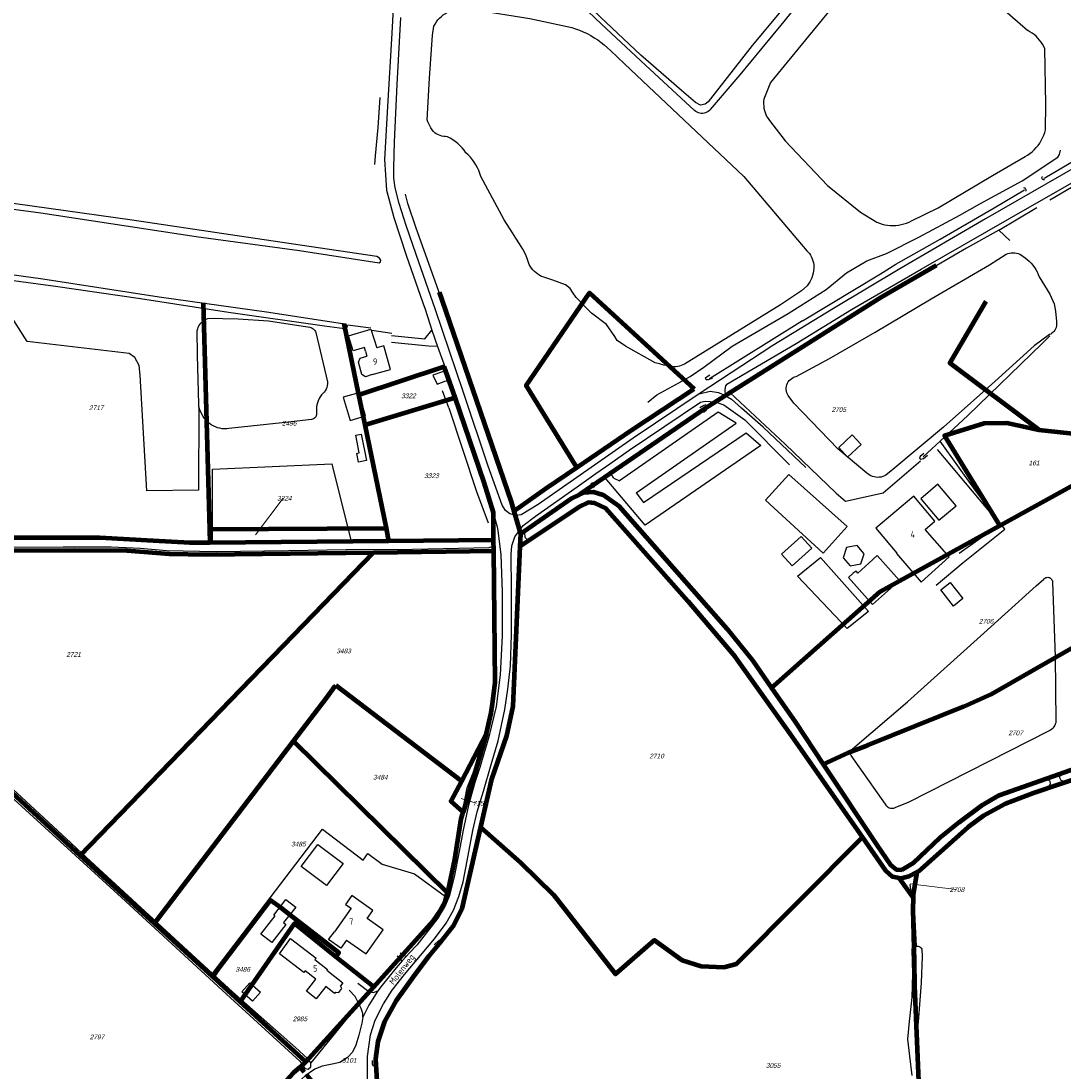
# Model space of a CAD drawing. Header units: metres. Extents: x 226218 to 240385, y 439369 to 449677.
# Tile 95 of 256: x 230130 to 230531, y 441707 to 442111. Entities that reach past the tile are written whole.
import ezdxf
from ezdxf.enums import TextEntityAlignment as Align

# ---------------------------------------------------------------- set-up
doc = ezdxf.new("R2010")
doc.units = ezdxf.units.M
doc.header["$MEASUREMENT"] = 0
doc.linetypes.add('SK', pattern=[4.5, 3, -1.5])
for name, color, linetype in [('BIJGEBOUW', 4, 'Continuous'), ('DAKRAND', 4, 'Continuous'), ('DAKRAND-BYG', 4, 'Continuous'), ('GB20-pand_tevens_verblijfsobject', 1, 'Continuous'), ('Goud-ontwerp', 2, 'Continuous'), ('HEG', 253, 'Continuous'), ('HEK', 253, 'Continuous'), ('HOOFDGEBOUW', 4, 'Continuous'), ('HOUTWAL', 253, 'Continuous'), ('HUISNUMMER', 253, 'Continuous'), ('INSTEEKSLOOT', 153, 'Continuous'), ('KANTVERH', 253, 'Continuous'), ('KANTWATER', 153, 'Continuous'), ('KZ01-perceelnummer', 73, 'Continuous'), ('MIDSLTGREPPEL', 253, 'Continuous'), ('RASTER', 253, 'Continuous'), ('STEIGER', 253, 'Continuous'), ('STRAATNAAM', 253, 'Continuous'), ('TALUDLIJN', 253, 'Continuous')]:
    doc.layers.add(name, color=color, linetype=linetype)
doc.layers.add('BIJPIJL', color=73, linetype='Continuous', lineweight=0)
doc.layers.add('KG01-perceelgrens', color=73, linetype='Continuous', lineweight=100)
doc.styles.add('arial', font='arial.ttf')
doc.styles.get("Standard").update_dxf_attribs({"font": 'iso.shx'})

# ---------------------------------------------------------------- blocks, each defined once
blk = doc.blocks.new('Z01')
blk = doc.blocks.new('bijpijl')
at = {"color": 0}
blk.add_line((0, 0), (1, 0), dxfattribs=at)
blk = doc.blocks.new('TWENTEROUTE')
at = {"layer": 'KG01-perceelgrens'}
for points in [[(230481.889, 442016.809), (230460.654, 442004.5), (230393.317, 441961.882), (230344.877, 441928.695)], [(230290.949, 442006.553), (230292.028, 442003.496), (230318.652, 441925.925)], [(230343.866, 441939.163), (230324.41, 441970.643), (230348.698, 442006.237), (230388.956, 441969.398)], [(230200.232, 442002.367), (230202.683, 441915.484)], [(230521.441, 441953.594), (230487.173, 441979.252), (230501.198, 442003.047)], [(230254.311, 441994.524), (230259.953, 441967.105)], [(230259.953, 441967.105), (230292.931, 441977.995)], [(230297.067, 441965.961), (230292.931, 441977.995)], [(230259.953, 441967.105), (230262.339, 441955.51)], [(230343.866, 441939.163), (230364.828, 441953.473), (230388.956, 441969.398)], [(230262.339, 441955.51), (230297.067, 441965.961)], [(230311.885, 441911.179), (230311.78, 441921.781), (230308.268, 441933.374), (230297.067, 441965.961)], [(230262.339, 441955.51), (230270.628, 441915.789)], [(230506.448, 441916.818), (230485.182, 441951.419), (230500.37, 441956.131), (230509.041, 441956.274), (230521.441, 441953.594)], [(230521.441, 441953.594), (230536.826, 441951.958), (230562.648, 441951.632)], [(230506.448, 441916.818), (230564.696, 441948.922)], [(230319.676, 441922.355), (230331.893, 441930.99), (230343.866, 441939.163)], [(230322.195, 441913.578), (230341.917, 441927.274), (230344.877, 441928.695)], [(230344.877, 441928.695), (230346.661, 441929.551), (230350.261, 441929.762), (230354.029, 441928.572), (230360.164, 441924.323), (230401.687, 441877.109), (230411.382, 441865.051), (230418.691, 441854.472)], [(230318.652, 441925.925), (230319.676, 441922.355)], [(230453.62, 441796.999), (230425.792, 441836.726), (230404.638, 441866.325), (230386.589, 441887.595), (230355.015, 441923.336), (230350.599, 441925.477), (230348.401, 441925.715), (230344.631, 441923.853), (230321.982, 441908.726)], [(230319.676, 441922.355), (230322.195, 441913.578)], [(230202.683, 441915.484), (230270.628, 441915.789)], [(230202.683, 441915.484), (230202.833, 441910.183)], [(230270.628, 441915.789), (230271.536, 441910.81)], [(230418.691, 441854.472), (230460.395, 441891.435), (230506.448, 441916.818)], [(230202.833, 441910.183), (230195.141, 441910.113), (230181.058, 441910.915), (230160.52, 441912.03), (230140.846, 441912.03), (230114.743, 441912.087), (230109.7, 441912.196)], [(230271.536, 441910.81), (230202.833, 441910.183)], [(230311.885, 441911.179), (230271.536, 441910.81)], [(230311.925, 441907.108), (230311.885, 441911.179)], [(230322.195, 441913.578), (230321.982, 441908.726)], [(230025.316, 441906.864), (230150.767, 441907.363), (230170.983, 441907.254), (230187.149, 441905.939), (230201.63, 441905.65), (230265.726, 441906.497)], [(230214.768, 441853.84), (230231.12, 441870.737), (230265.726, 441906.497)], [(230265.726, 441906.497), (230311.925, 441907.108)], [(230321.982, 441908.726), (230319.299, 441847.393), (230316.783, 441835.989), (230311.037, 441819.282), (230306.848, 441800.858)], [(230309.099, 441837.033), (230310.913, 441844.877), (230311.517, 441848.337), (230312.423, 441856.525), (230311.925, 441907.108)], [(230438.574, 441825.066), (230448.255, 441829.536), (230455.621, 441832.398), (230492.57, 441847.279), (230503.038, 441852.075), (230518.755, 441860.983), (230534.787, 441870.148), (230569.321, 441888.795)], [(230234.969, 441833.964), (230247.871, 441850.917), (230250.899, 441854.896), (230251.263, 441855.373)], [(230299.494, 441818.584), (230251.263, 441855.373)], [(230418.691, 441854.472), (230427.866, 441841.191), (230438.574, 441825.066)], [(230152.988, 441790), (230214.768, 441853.84)], [(230181.61, 441763.851), (230182.753, 441765.353), (230234.969, 441833.964)], [(230234.969, 441833.964), (230294.212, 441775.679)], [(230309.099, 441837.033), (230299.494, 441818.584)], [(230309.099, 441837.033), (230300.188, 441806.717)], [(230490.748, 441802.882), (230499.416, 441809.206), (230506.175, 441813.192), (230533.42, 441822.826), (230547.417, 441827.509), (230561.813, 441830.847), (230567.919, 441832.063)], [(230565.968, 441827.947), (230551.184, 441824.72), (230519.314, 441814.017), (230508.537, 441809.899), (230500.169, 441805.303), (230494.256, 441800.862), (230475.014, 441783.719), (230474.675, 441783.546)], [(230438.574, 441825.066), (230459.163, 441794.064), (230464.426, 441786.473), (230466.578, 441784.676), (230468.683, 441784.541)], [(230152.988, 441790), (230122.022, 441818.405)], [(230299.494, 441818.584), (230295.474, 441810.863), (230300.188, 441806.717)], [(230294.212, 441775.679), (230294.557, 441776.89), (230297.023, 441788.519), (230299.437, 441804.162), (230300.188, 441806.717)], [(230468.683, 441784.541), (230473.269, 441787.19), (230483.525, 441796.925), (230490.748, 441802.882)], [(230306.848, 441800.858), (230299.73, 441769.55), (230296.231, 441762.727), (230290.926, 441756.009)], [(230306.848, 441800.858), (230322.192, 441787.362), (230334.844, 441774.92), (230358.764, 441744.397), (230373.664, 441757.522), (230384.313, 441749.735), (230391.691, 441747.439), (230400.296, 441747.038), (230405.153, 441748.387), (230453.62, 441796.999)], [(230467.771, 441781.26), (230465.184, 441781.857), (230462.626, 441784.142), (230453.62, 441796.999)], [(230181.61, 441763.851), (230152.988, 441790)], [(230474.675, 441783.546), (230471.445, 441781.895), (230468.315, 441781.135), (230467.771, 441781.26)], [(230473.177, 441773.586), (230473.21, 441774.962), (230474.675, 441783.546)], [(230467.771, 441781.26), (230473.177, 441773.586)], [(230288.771, 441764.983), (230291.347, 441768.68), (230293.226, 441772.223), (230294.212, 441775.679)], [(230461.857, 441662.791), (230458.779, 441665.986), (230476.197, 441681.845), (230473.72, 441739.977), (230473.553, 441749.437), (230473.079, 441769.436), (230473.177, 441773.586)], [(230205.091, 441745.215), (230226.083, 441772.876), (230230.126, 441769.988)], [(230230.126, 441769.988), (230233.692, 441767.167)], [(230233.692, 441767.167), (230252.402, 441752.771), (230251.297, 441751.127)], [(230203.829, 441743.552), (230181.61, 441763.851)], [(230214.485, 441733.817), (230235.356, 441763.858), (230251.297, 441751.127)], [(230265.797, 441739.548), (230288.771, 441764.983)], [(230301.888, 441648.125), (230300.142, 441650.194), (230292.199, 441660.08), (230285.503, 441668.74), (230280.9, 441674.826), (230276.044, 441681.535), (230271.722, 441688.922), (230268.857, 441695.527), (230267.178, 441703.232), (230266.598, 441711.858), (230267.495, 441718.503), (230270.093, 441726.182), (230274.503, 441734.255), (230281.105, 441743.385), (230287.095, 441751.419), (230290.926, 441756.009)], [(230251.297, 441751.127), (230265.797, 441739.548)], [(230205.091, 441745.215), (230203.829, 441743.552)], [(230214.485, 441733.817), (230203.829, 441743.552)], [(230239.762, 441710.724), (230265.797, 441739.548)], [(230239.762, 441710.724), (230214.485, 441733.817)], [(230178.845, 441642.998), (230203.712, 441671.212), (230222.382, 441692.594), (230234.941, 441706.451), (230237.483, 441708.704)], [(230237.483, 441708.704), (230239.762, 441710.724)]]:
    blk.add_lwpolyline(points, dxfattribs=at)
at = {"layer": 'KG01-perceelgrens', "linetype": 'SK'}
blk.add_lwpolyline([(230244.913, 441699.872), (230237.483, 441708.704)], dxfattribs=at)
at = {"layer": 'BIJPIJL'}
for p, xscale, yscale, rotation in [((230220.445, 441913.305), 17.57891239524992, 17.57891239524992, 52.78852074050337), ((230299.465, 441811.935), 6.03239297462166, 6.03239297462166, 342.1807881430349), ((230471.995, 441779.145), 17.71183415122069, 17.71183415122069, 352.7441798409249)]:
    blk.add_blockref('bijpijl', p, dxfattribs=dict(at, xscale=xscale, yscale=yscale, rotation=rotation))
at = {"layer": 'KZ01-perceelnummer'}
ref = blk.add_blockref('Z01', (230278.794, 441966.664), dxfattribs=at)
ref.add_attrib('PERCNR', ' 3322', dxfattribs={"layer": 'GB20-pand_tevens_verblijfsobject', "color": 0, "ltscale": 2, "height": 1.8, "style": 'arial', "oblique": 15}).set_placement((230278.794, 441966.664), align=Align.MIDDLE)
ref = blk.add_blockref('Z01', (230158.827, 441962.095), dxfattribs=at)
ref.add_attrib('PERCNR', ' 2717', dxfattribs={"layer": 'GB20-pand_tevens_verblijfsobject', "color": 0, "ltscale": 2, "height": 1.8, "style": 'arial', "oblique": 15}).set_placement((230158.827, 441962.095), align=Align.MIDDLE)
ref = blk.add_blockref('Z01', (230444.171, 441961.389), dxfattribs=at)
ref.add_attrib('PERCNR', ' 2705', dxfattribs={"layer": 'GB20-pand_tevens_verblijfsobject', "color": 0, "ltscale": 2, "height": 1.8, "style": 'arial', "oblique": 15}).set_placement((230444.171, 441961.389), align=Align.MIDDLE)
ref = blk.add_blockref('Z01', (230232.95, 441956.134), dxfattribs=at)
ref.add_attrib('PERCNR', ' 2496', dxfattribs={"layer": 'GB20-pand_tevens_verblijfsobject', "color": 0, "ltscale": 2, "height": 1.8, "style": 'arial', "oblique": 15}).set_placement((230232.95, 441956.134), align=Align.MIDDLE)
ref = blk.add_blockref('Z01', (230518.843, 441940.859), dxfattribs=at)
ref.add_attrib('PERCNR', '  161', dxfattribs={"layer": 'GB20-pand_tevens_verblijfsobject', "color": 0, "ltscale": 2, "height": 1.8, "style": 'arial', "oblique": 15}).set_placement((230518.843, 441940.859), align=Align.MIDDLE)
ref = blk.add_blockref('Z01', (230287.64, 441935.943), dxfattribs=at)
ref.add_attrib('PERCNR', ' 3323', dxfattribs={"layer": 'GB20-pand_tevens_verblijfsobject', "color": 0, "ltscale": 2, "height": 1.8, "style": 'arial', "oblique": 15}).set_placement((230287.64, 441935.943), align=Align.MIDDLE)
ref = blk.add_blockref('Z01', (230220.445, 441913.305), dxfattribs=at)
ref.add_attrib('PERCNR', ' 3324', dxfattribs={"layer": 'GB20-pand_tevens_verblijfsobject', "color": 0, "ltscale": 2, "height": 1.8, "style": 'arial', "oblique": 15}).set_placement((230231.076, 441927.305), align=Align.MIDDLE)
ref = blk.add_blockref('Z01', (230500.756, 441880.008), dxfattribs=at)
ref.add_attrib('PERCNR', ' 2706', dxfattribs={"layer": 'GB20-pand_tevens_verblijfsobject', "color": 0, "ltscale": 2, "height": 1.8, "style": 'arial', "oblique": 15}).set_placement((230500.756, 441880.008), align=Align.MIDDLE)
ref = blk.add_blockref('Z01', (230150.094, 441867.272), dxfattribs=at)
ref.add_attrib('PERCNR', ' 2721', dxfattribs={"layer": 'GB20-pand_tevens_verblijfsobject', "color": 0, "ltscale": 2, "height": 1.8, "style": 'arial', "oblique": 15}).set_placement((230150.094, 441867.272), align=Align.MIDDLE)
ref = blk.add_blockref('Z01', (230253.873, 441868.611), dxfattribs=at)
ref.add_attrib('PERCNR', ' 3483', dxfattribs={"layer": 'GB20-pand_tevens_verblijfsobject', "color": 0, "ltscale": 2, "height": 1.8, "style": 'arial', "oblique": 15}).set_placement((230253.873, 441868.611), align=Align.MIDDLE)
ref = blk.add_blockref('Z01', (230512.125, 441837.099), dxfattribs=at)
ref.add_attrib('PERCNR', ' 2707', dxfattribs={"layer": 'GB20-pand_tevens_verblijfsobject', "color": 0, "ltscale": 2, "height": 1.8, "style": 'arial', "oblique": 15}).set_placement((230512.125, 441837.099), align=Align.MIDDLE)
ref = blk.add_blockref('Z01', (230374.15, 441828.221), dxfattribs=at)
ref.add_attrib('PERCNR', ' 2710', dxfattribs={"layer": 'GB20-pand_tevens_verblijfsobject', "color": 0, "ltscale": 2, "height": 1.8, "style": 'arial', "oblique": 15}).set_placement((230374.15, 441828.221), align=Align.MIDDLE)
ref = blk.add_blockref('Z01', (230267.992, 441820.1), dxfattribs=at)
ref.add_attrib('PERCNR', ' 3484', dxfattribs={"layer": 'GB20-pand_tevens_verblijfsobject', "color": 0, "ltscale": 2, "height": 1.8, "style": 'arial', "oblique": 15}).set_placement((230267.992, 441820.1), align=Align.MIDDLE)
ref = blk.add_blockref('Z01', (230299.465, 441811.935), dxfattribs=at)
ref.add_attrib('PERCNR', '  715', dxfattribs={"layer": 'GB20-pand_tevens_verblijfsobject', "color": 0, "ltscale": 2, "height": 1.8, "style": 'arial', "oblique": 15}).set_placement((230305.208, 441810.089), align=Align.MIDDLE)
ref = blk.add_blockref('Z01', (230236.496, 441794.396), dxfattribs=at)
ref.add_attrib('PERCNR', ' 3485', dxfattribs={"layer": 'GB20-pand_tevens_verblijfsobject', "color": 0, "ltscale": 2, "height": 1.8, "style": 'arial', "oblique": 15}).set_placement((230236.496, 441794.396), align=Align.MIDDLE)
ref = blk.add_blockref('Z01', (230471.995, 441779.145), dxfattribs=at)
ref.add_attrib('PERCNR', ' 2708', dxfattribs={"layer": 'GB20-pand_tevens_verblijfsobject', "color": 0, "ltscale": 2, "height": 1.8, "style": 'arial', "oblique": 15}).set_placement((230489.565, 441776.908), align=Align.MIDDLE)
ref = blk.add_blockref('Z01', (230215.136, 441746.247), dxfattribs=at)
ref.add_attrib('PERCNR', ' 3486', dxfattribs={"layer": 'GB20-pand_tevens_verblijfsobject', "color": 0, "ltscale": 2, "height": 1.8, "style": 'arial', "oblique": 15}).set_placement((230215.136, 441746.247), align=Align.MIDDLE)
ref = blk.add_blockref('Z01', (230237.069, 441727.22), dxfattribs=at)
ref.add_attrib('PERCNR', ' 2985', dxfattribs={"layer": 'GB20-pand_tevens_verblijfsobject', "color": 0, "ltscale": 2, "height": 1.8, "style": 'arial', "oblique": 15}).set_placement((230237.069, 441727.22), align=Align.MIDDLE)
ref = blk.add_blockref('Z01', (230159.116, 441720.265), dxfattribs=at)
ref.add_attrib('PERCNR', ' 2797', dxfattribs={"layer": 'GB20-pand_tevens_verblijfsobject', "color": 0, "ltscale": 2, "height": 1.8, "style": 'arial', "oblique": 15}).set_placement((230159.116, 441720.265), align=Align.MIDDLE)
ref = blk.add_blockref('Z01', (230256.054, 441711.267), dxfattribs=at)
ref.add_attrib('PERCNR', ' 3101', dxfattribs={"layer": 'GB20-pand_tevens_verblijfsobject', "color": 0, "ltscale": 2, "height": 1.8, "style": 'arial', "oblique": 15}).set_placement((230256.054, 441711.267), align=Align.MIDDLE)
ref = blk.add_blockref('Z01', (230418.924, 441709.291), dxfattribs=at)
ref.add_attrib('PERCNR', ' 3055', dxfattribs={"layer": 'GB20-pand_tevens_verblijfsobject', "color": 0, "ltscale": 2, "height": 1.8, "style": 'arial', "oblique": 15}).set_placement((230418.924, 441709.291), align=Align.MIDDLE)

msp = doc.modelspace()

# ---------------------------------------------------------------- linework, layer by layer
at = {"layer": 'BIJGEBOUW'}
msp.add_lwpolyline([(230254.1, 441966.09), (230256.75, 441957.18), (230262.69, 441958.95), (230260.05, 441967.85), (230254.1, 441966.09)], dxfattribs=at)
at = {"layer": 'DAKRAND'}
for points in [[(230262.67, 441983.85), (230262.25, 441985.25), (230257.87, 441983.98), (230256.15, 441989.76), (230264.75, 441992.23), (230266.99, 441985.08)], [(230265.24, 441974.81), (230262.68, 441974.03), (230261.21, 441974.88), (230259.9, 441979.56), (230260.65, 441981.19), (230263.21, 441981.97)], [(230466.88, 441906.2), (230466.75, 441906.09), (230476.18, 441895.1), (230486.94, 441904.82), (230477.66, 441915.24)], [(230239.49, 441745.7), (230238.97, 441745.02), (230229.61, 441752.17), (230233.84, 441758.06), (230243.74, 441750.59), (230243.24, 441749.99)], [(230255.37, 441757.47), (230253.11, 441754.37), (230248.38, 441757.67), (230250.75, 441760.73)], [(230251.12, 441737.49), (230252.37, 441737.35), (230253.5, 441738.87), (230253.02, 441739.91)]]:
    msp.add_lwpolyline(points, dxfattribs=at)
at = {"layer": 'DAKRAND-BYG'}
for points in [[(230259.93, 441941.18), (230259.27, 441944.51), (230260.24, 441944.7), (230258.88, 441951.52), (230260.97, 441951.94), (230262.99, 441941.79), (230259.93, 441941.18)], [(230447.78, 441916.43), (230438.46, 441906.15), (230416.36, 441926.58), (230425.31, 441936.46), (230447.78, 441916.43)], [(230482.64, 441932.71), (230476.03, 441927.14), (230482.99, 441918.87), (230489.61, 441924.44), (230482.64, 441932.71)], [(230422.56, 441905.8), (230430.05, 441912.57), (230434.12, 441908.06), (230426.63, 441901.29), (230422.56, 441905.8)], [(230454.33, 441906), (230451.61, 441909.13), (230447.54, 441908.34), (230446.19, 441904.42), (230448.9, 441901.29), (230452.98, 441902.08), (230454.33, 441906)], [(230450.05, 441898.45), (230448.2, 441896.9), (230457.42, 441886.41), (230467.79, 441895.68), (230459.32, 441905.35), (230456.01, 441902.35)], [(230456.01, 441902.35), (230451.83, 441898.52), (230451.17, 441899.34), (230450.05, 441898.45)], [(230487.32, 441894.93), (230492.25, 441888.73), (230488.64, 441885.86), (230483.71, 441892.06), (230487.32, 441894.93)], [(230247.72, 441778.48), (230237.95, 441785.79), (230244.28, 441794.25), (230254.05, 441786.94), (230247.72, 441778.48)], [(230222.49, 441759.78), (230227.93, 441766.77), (230227.45, 441767.14), (230232.09, 441773.1), (230235.82, 441770.2), (230231.16, 441764.21), (230232.02, 441763.54), (230226.6, 441756.59), (230222.49, 441759.78)], [(230219.25, 441734.02), (230215.11, 441737.65), (230218.17, 441741.13), (230222.31, 441737.5), (230219.25, 441734.02)]]:
    msp.add_lwpolyline(points, dxfattribs=at)
at = {"layer": 'HEG'}
for p, q in [((230272.81, 441990.67), (230265.13, 441991.81)), ((230278.64, 441753.29), (230280.2, 441755.1))]:
    msp.add_line(p, q, dxfattribs=at)
msp.add_lwpolyline([(230285.75, 441761.52), (230288.77, 441764.98), (230291.35, 441768.68), (230293.23, 441772.22), (230294.56, 441776.89), (230297.02, 441788.52), (230299.44, 441804.16), (230301.76, 441816.07)], dxfattribs=at)
at = {"layer": 'HEK'}
msp.add_line((230255.92, 441994.01), (230264.7, 441992.76), dxfattribs=at)
for points in [[(230443.45, 441929.23), (230447.04, 441926.24), (230461.57, 441929.38), (230475.89, 441941.66)], [(230203.83, 441744.67), (230246.17, 441800.1), (230261.79, 441788.27), (230263.49, 441790.74), (230269.02, 441786.69), (230281.5, 441782.97), (230293.39, 441774.26)]]:
    msp.add_lwpolyline(points, dxfattribs=at)
at = {"layer": 'HOOFDGEBOUW'}
msp.add_line((230262.67, 441983.85), (230263.21, 441981.97), dxfattribs=at)
for points in [[(230265.24, 441974.81), (230272.24, 441976.8), (230269.66, 441985.84), (230266.99, 441985.08)], [(230477.66, 441915.24), (230481.49, 441918.49), (230473.35, 441928.1), (230458.78, 441915.75), (230466.88, 441906.2)], [(230255.37, 441757.47), (230262.89, 441752.16), (230269.47, 441761.47), (230263.35, 441765.79), (230265.52, 441768.87), (230257.41, 441774.59), (230255.01, 441771.2), (230257.1, 441769.72), (230250.75, 441760.73)], [(230243.24, 441749.99), (230248.02, 441746.24), (230247.8, 441745.96), (230253.96, 441741.11), (230253.02, 441739.91)], [(230251.12, 441737.49), (230250.74, 441737.01), (230247.43, 441739.61), (230243.73, 441734.9), (230239.98, 441737.85), (230243.61, 441742.46), (230239.49, 441745.7)]]:
    msp.add_lwpolyline(points, dxfattribs=at)
at = {"layer": 'HOUTWAL'}
for points in [[(230198.58, 441962.43), (230198.54, 441930.4), (230178.64, 441930.14), (230176.1, 441974.66), (230175.7, 441978.3), (230174.04, 441981.4), (230171.84, 441982.9), (230132.59, 441987.51), (230116.72, 442012.38)], [(230203.89, 441910.13), (230203.82, 441938.47), (230249.77, 441940.48), (230257.16, 441910.64)], [(230437.43, 441904.56), (230455.88, 441883.82), (230447.71, 441877.25), (230428.68, 441897.33), (230437.43, 441904.56)], [(230474.37, 441755.21), (230473.86, 441765.29), (230471.93, 441778.81)]]:
    msp.add_lwpolyline(points, dxfattribs=at)
at = {"layer": 'INSTEEKSLOOT'}
for p, q in [((230356.76, 442099.36), (230362.21, 442094.25)), ((230362.21, 442094.25), (230407.98, 442050.95)), ((230315.95, 442034.24), (230306.99, 442050.94)), ((230407.98, 442050.95), (230432.22, 442022.45)), ((230319.09, 442029.29), (230315.95, 442034.24)), ((230243.55, 441990.94), (230248.1, 441972)), ((230462.49, 441809.72), (230449.3, 441828.48))]:
    msp.add_line(p, q, dxfattribs=at)
for points in [[(230395.21, 442076.65), (230406.59, 442090.07), (230423.51, 442110.57), (230439.49, 442130.53), (230450.71, 442143.81), (230457.88, 442153.71), (230461.18, 442159.25), (230461.27, 442160.12), (230460.75, 442160.92), (230459.97, 442160.83), (230458.42, 442159.18), (230450.98, 442149.32), (230434.4, 442129.28), (230411.24, 442101.32), (230394.31, 442079.62), (230393.12, 442078.74), (230391.44, 442078.41), (230389.52, 442079.35), (230384.13, 442084.01), (230368.5, 442097.57)], [(230267.89, 442017.77), (230268.48, 442018.19), (230268.51, 442018.74), (230268.05, 442019.57), (230267, 442020.22), (230237.58, 442024.63), (230210.75, 442028.56), (230172.97, 442034.2), (230134.59, 442039.55), (230115.19, 442042.19), (230112.74, 442042.44), (230111.97, 442042.99), (230112.04, 442045.06), (230112.17, 442059.68), (230111.91, 442076.8), (230111.14, 442105.34), (230111.12, 442129.44)], [(230368.5, 442097.57), (230352.84, 442112.27), (230346.95, 442117.91), (230345.73, 442118.22), (230345.02, 442117.81)], [(230345.02, 442117.81), (230345.69, 442116.74), (230353.36, 442109.53), (230370.25, 442093.72), (230389.04, 442076.36), (230389.12, 442076.29)], [(230288.89, 442108.72), (230289.36, 442109.56), (230289.89, 442110.37), (230290.47, 442111.13), (230291.12, 442111.84), (230291.82, 442112.51), (230292.56, 442113.11), (230293.35, 442113.66), (230294.18, 442114.15), (230295.05, 442114.57), (230295.95, 442114.92), (230296.86, 442115.21), (230297.8, 442115.42), (230298.76, 442115.56)], [(230298.76, 442115.56), (230304.89, 442115.06), (230325.74, 442111.68), (230341.89, 442108.25)], [(230286.41, 442072.79), (230287.2, 442088.77), (230288.4, 442105.27), (230288.89, 442108.72)], [(230341.89, 442108.25), (230343.4, 442107.76), (230344.89, 442107.19), (230346.35, 442106.56), (230347.78, 442105.87), (230349.18, 442105.12), (230350.55, 442104.3), (230351.88, 442103.42), (230353.17, 442102.49), (230354.41, 442101.5), (230355.61, 442100.46), (230356.76, 442099.36)], [(230395.21, 442076.65), (230394.8, 442076.26), (230394.35, 442075.93), (230393.86, 442075.65), (230393.34, 442075.44), (230392.8, 442075.3), (230392.24, 442075.23), (230391.68, 442075.23), (230391.12, 442075.31), (230390.58, 442075.45), (230390.06, 442075.67), (230389.57, 442075.95), (230389.12, 442076.29)], [(230289.44, 442067.62), (230288.84, 442068.25), (230288.29, 442068.92), (230287.8, 442069.63), (230287.36, 442070.38), (230286.98, 442071.16), (230286.66, 442071.96), (230286.41, 442072.79)], [(230294.12, 442066.24), (230293.42, 442066.27), (230292.71, 442066.35), (230292.02, 442066.49), (230291.34, 442066.69), (230290.68, 442066.95), (230290.05, 442067.26), (230289.44, 442067.62)], [(230301.23, 442060.07), (230300.53, 442061.03), (230299.77, 442061.94), (230298.95, 442062.81), (230298.08, 442063.61), (230297.15, 442064.36), (230296.18, 442065.05), (230295.17, 442065.68), (230294.12, 442066.24)], [(230306.99, 442050.94), (230306.63, 442052.1), (230306.19, 442053.23), (230305.68, 442054.34), (230305.11, 442055.41), (230304.45, 442056.44), (230303.74, 442057.42), (230302.96, 442058.36), (230302.13, 442059.24), (230301.23, 442060.07)], [(230523.62, 442049.76), (230523.4, 442049.7), (230523.17, 442049.71), (230522.96, 442049.79), (230522.78, 442049.93), (230522.65, 442050.11), (230522.59, 442050.33), (230522.59, 442050.56), (230522.66, 442050.77), (230522.79, 442050.96)], [(230515.46, 442046.67), (230515.71, 442046.66), (230515.96, 442046.58), (230516.17, 442046.43), (230516.33, 442046.23), (230516.43, 442046), (230516.46, 442045.74), (230516.42, 442045.49), (230516.31, 442045.26)], [(230116.72, 442012.38), (230143.52, 442008.84), (230176.13, 442004.07), (230210.06, 441998.86), (230246.91, 441993.63), (230254.57, 441992.51), (230255.54, 441992.81), (230255.68, 441993.48), (230255.02, 441994.16), (230252.18, 441994.58), (230224.67, 441998.82), (230183.42, 442004.57), (230138.62, 442011.49), (230113.6, 442014.93), (230112.54, 442015.37), (230112.23, 442016.67), (230112.3, 442019.84), (230111.96, 442038.34), (230112.32, 442039.79), (230113.85, 442040.24), (230137.89, 442036.99), (230197.64, 442027.85), (230237.24, 442022.54), (230267.89, 442017.77)], [(230324.32, 442020.82), (230323.09, 442022.99), (230321.81, 442025.12), (230320.47, 442027.22), (230319.09, 442029.29)], [(230325.5, 442017.2), (230324.95, 442019.02), (230324.32, 442020.82)], [(230428.13, 441974.11), (230440.89, 441981), (230458.55, 441991.09), (230479.99, 442003.93), (230502.4, 442017.03), (230508.82, 442021.1)], [(230432.22, 442022.45), (230432.75, 442021.9), (230433.23, 442021.31), (230433.66, 442020.67), (230434.03, 442020), (230434.34, 442019.3), (230434.59, 442018.58), (230434.77, 442017.83), (230434.89, 442017.08), (230434.94, 442016.31), (230434.92, 442015.55)], [(230508.82, 442021.1), (230509.45, 442021.35), (230510.1, 442021.53), (230510.77, 442021.64), (230511.45, 442021.67), (230512.13, 442021.63), (230512.8, 442021.51), (230513.45, 442021.32), (230514.07, 442021.06), (230514.67, 442020.73), (230515.22, 442020.34)], [(230515.22, 442020.34), (230516.08, 442019.75), (230516.89, 442019.11), (230517.66, 442018.41), (230518.39, 442017.66), (230519.06, 442016.87), (230519.68, 442016.04), (230520.24, 442015.16), (230520.74, 442014.26), (230521.19, 442013.32), (230521.57, 442012.35)], [(230331.14, 442012.22), (230330.34, 442012.54), (230329.58, 442012.93), (230328.85, 442013.38), (230328.17, 442013.89), (230327.53, 442014.46), (230326.94, 442015.08), (230326.4, 442015.74), (230325.92, 442016.45), (230325.5, 442017.2)], [(230434.92, 442015.55), (230434.85, 442014.66), (230434.7, 442013.77), (230434.48, 442012.91), (230434.19, 442012.06), (230433.83, 442011.24), (230433.4, 442010.45), (230432.91, 442009.7), (230432.36, 442008.99)], [(230373.96, 441979.38), (230362.54, 441985.75), (230359.42, 441987.98), (230358.49, 441989.49), (230355.24, 441994.11), (230349.46, 441998.49), (230343.6, 442004.46), (230342.15, 442006.53), (230341.25, 442007.89), (230339.48, 442009.26), (230334.63, 442011.18), (230331.14, 442012.22)], [(230521.57, 442012.35), (230525.62, 442005.79), (230527.33, 442002.04), (230527.82, 441999.25), (230528.17, 441995.19)], [(230432.36, 442008.99), (230430.23, 442007.05), (230422.08, 442001.69), (230385.19, 441978.88)], [(230198.02, 441991.75), (230198.17, 441992.37), (230198.39, 441992.98), (230198.67, 441993.56), (230199.01, 441994.1), (230199.41, 441994.6), (230199.86, 441995.06), (230200.36, 441995.47), (230200.89, 441995.82), (230201.47, 441996.12), (230202.07, 441996.35)], [(230202.07, 441996.35), (230204.56, 441996.46), (230207.78, 441996.33), (230213.73, 441996.26), (230225.39, 441995.48), (230241.21, 441993.02)], [(230528.17, 441995.19), (230528.24, 441994.63), (230528.24, 441994.07), (230528.18, 441993.52), (230528.04, 441992.97), (230527.84, 441992.45), (230527.57, 441991.96), (230527.24, 441991.5), (230526.86, 441991.09), (230526.44, 441990.73), (230525.97, 441990.42), (230525.46, 441990.18)], [(230198.58, 441962.43), (230198.56, 441963.46), (230198.09, 441982.23), (230198.02, 441991.75)], [(230241.21, 441993.02), (230241.67, 441992.91), (230242.1, 441992.72), (230242.5, 441992.46), (230242.85, 441992.15), (230243.15, 441991.78), (230243.38, 441991.38), (230243.55, 441990.94)], [(230525.46, 441990.18), (230519.57, 441985.86), (230504.5, 441972.14), (230484.76, 441954.68), (230465.34, 441938.41), (230462.64, 441936.17)], [(230380.59, 441977.93), (230378.91, 441978.18), (230377.24, 441978.5), (230375.59, 441978.9), (230373.96, 441979.38)], [(230385.19, 441978.88), (230384.6, 441978.54), (230383.97, 441978.26), (230383.32, 441978.05), (230382.64, 441977.92), (230381.96, 441977.85), (230381.27, 441977.85), (230380.59, 441977.93)], [(230248.1, 441972), (230248.06, 441971.29), (230247.94, 441970.59), (230247.75, 441969.91), (230247.48, 441969.25), (230247.14, 441968.63), (230246.73, 441968.04), (230246.26, 441967.51), (230245.74, 441967.03)], [(230395.93, 441973.42), (230394.38, 441972.79), (230393.54, 441972.82), (230393.31, 441973.59), (230393.89, 441974.14), (230395.01, 441974.74)], [(230425.05, 441966.75), (230424.76, 441967.29), (230424.54, 441967.88), (230424.39, 441968.48), (230424.32, 441969.1), (230424.33, 441969.72), (230424.42, 441970.33), (230424.58, 441970.93), (230424.82, 441971.5), (230425.13, 441972.04), (230425.51, 441972.54), (230425.94, 441972.98), (230426.43, 441973.37), (230426.96, 441973.69), (230427.53, 441973.94), (230428.13, 441974.11)], [(230245.74, 441967.03), (230245.26, 441966.32), (230244.85, 441965.58), (230244.5, 441964.8), (230244.21, 441963.99), (230244, 441963.17), (230243.85, 441962.33), (230243.77, 441961.48), (230243.77, 441960.63), (230243.83, 441959.78)], [(230392.54, 441960.45), (230393.5, 441961.15), (230393.99, 441961.65), (230394.16, 441962.3), (230393.36, 441963.19), (230392.7, 441963), (230391.15, 441962.03)], [(230455.67, 441936.7), (230455.24, 441937), (230444.19, 441946.29), (230427.27, 441963.9), (230425.05, 441966.75)], [(230200.33, 441958.68), (230199.09, 441960.93), (230198.58, 441962.43)], [(230243.83, 441959.78), (230243.8, 441959.39), (230243.71, 441959.01), (230243.54, 441958.65), (230243.31, 441958.34), (230243.03, 441958.07), (230242.7, 441957.86), (230242.34, 441957.71), (230241.95, 441957.63)], [(230210.19, 441954.07), (230209.31, 441953.97), (230208.42, 441953.96), (230207.54, 441954.03), (230206.66, 441954.18), (230205.8, 441954.41), (230204.97, 441954.71), (230204.17, 441955.09), (230203.4, 441955.53), (230202.68, 441956.05), (230202.01, 441956.62), (230201.39, 441957.26), (230200.83, 441957.95), (230200.33, 441958.68)], [(230241.95, 441957.63), (230233.08, 441956.58), (230210.19, 441954.07)], [(230477.23, 441944.48), (230475.81, 441943.36), (230475.5, 441942.71), (230476, 441942.3), (230477.08, 441942.61), (230478.65, 441943.89)], [(230462.64, 441936.17), (230462.04, 441935.87), (230461.4, 441935.63), (230460.75, 441935.46), (230460.08, 441935.37), (230459.41, 441935.34), (230458.74, 441935.39), (230458.07, 441935.52), (230457.43, 441935.71), (230456.8, 441935.97), (230456.22, 441936.3), (230455.67, 441936.7)], [(230349.87, 441933.36), (230349.24, 441932.76), (230349.4, 441931.89), (230349.86, 441931.47), (230350.72, 441931.81)], [(230449.31, 441809.33), (230427.87, 441841.19), (230411.38, 441865.05), (230401.69, 441877.11), (230384.58, 441896.2), (230370.91, 441911.77), (230360.16, 441924.32), (230354.03, 441928.57), (230350.26, 441929.76), (230346.66, 441929.55), (230341.92, 441927.27), (230325.45, 441915.84), (230323.71, 441914.03), (230323.86, 441912.41), (230325.14, 441911.09), (230327.14, 441912.17), (230332.9, 441915.68), (230344.63, 441923.85), (230348.4, 441925.72), (230350.6, 441925.48), (230355.02, 441923.34), (230361.42, 441916.33), (230386.59, 441887.59), (230404.64, 441866.33), (230413.11, 441855.08), (230425.79, 441836.73), (230443.44, 441810.96)], [(230203.89, 441910.13), (230195.14, 441910.11), (230181.06, 441910.91), (230160.52, 441912.03), (230140.85, 441912.03), (230114.74, 441912.09), (230088.82, 441912.27), (230059.22, 441912.18), (230003.32, 441911.84), (229953.36, 441910.86)], [(230100.34, 441908.34), (230146.51, 441908.68), (230164.98, 441908.59), (230176.2, 441908.12), (230186.12, 441907.22), (230205.33, 441906.83), (230233.22, 441907.28), (230255.4, 441907.58), (230280.73, 441907.78), (230310.14, 441908.39), (230311.36, 441908.75), (230311.95, 441909.58), (230311.93, 441910.43), (230310.69, 441911.17), (230307.5, 441911.05), (230293.58, 441910.55), (230273.66, 441911.19), (230262.2, 441910.7), (230257.16, 441910.64)], [(230257.16, 441910.64), (230216.59, 441910.14), (230203.89, 441910.13)], [(230038.94, 441896.32), (230037.67, 441896.93), (230036.73, 441896.99), (230036.2, 441896.39), (230036.72, 441895.05), (230045.66, 441886.69), (230082.44, 441853.34), (230118.68, 441819.66), (230168.85, 441773.86), (230210.8, 441735.35), (230237.37, 441710.94), (230238.6, 441709.45), (230239.4, 441708.18), (230240.61, 441707.85), (230241.68, 441708.84), (230241.67, 441710.29), (230240.45, 441711.83), (230235.77, 441716.25), (230211.53, 441737.56), (230203.83, 441744.67)], [(230203.83, 441744.67), (230191.07, 441756.44), (230182.72, 441764.14), (230153.8, 441790.84), (230149.46, 441794.84), (230114.94, 441826.63), (230084.96, 441853.75), (230038.94, 441896.32)], [(230449.67, 441830.93), (230449.8, 441831.02), (230470.95, 441849.11), (230500.27, 441875.51), (230520.39, 441893.59), (230523.27, 441896.16)], [(230523.27, 441896.16), (230523.5, 441896.43), (230523.79, 441896.65), (230524.11, 441896.82), (230524.45, 441896.91), (230524.81, 441896.94), (230525.17, 441896.9), (230525.51, 441896.79), (230525.82, 441896.62), (230526.1, 441896.39), (230526.32, 441896.11), (230526.49, 441895.79), (230526.59, 441895.44), (230526.62, 441895.09)], [(230526.62, 441895.09), (230527.64, 441866.48), (230527.95, 441841.55)], [(230525.42, 441837.91), (230471.17, 441810.36), (230466.36, 441808.5)], [(230527.95, 441841.55), (230527.86, 441840.98), (230527.69, 441840.42), (230527.46, 441839.89), (230527.16, 441839.4), (230526.8, 441838.94), (230526.38, 441838.54), (230525.92, 441838.19), (230525.42, 441837.91)], [(230449.3, 441828.48), (230449.09, 441828.72), (230448.93, 441829.01), (230448.84, 441829.32), (230448.82, 441829.64), (230448.87, 441829.96), (230448.98, 441830.26), (230449.16, 441830.53), (230449.4, 441830.76), (230449.67, 441830.93)], [(230532.94, 441818.7), (230531.02, 441818.51), (230529.94, 441818.77), (230529.35, 441820.15), (230529.98, 441821.33), (230533.42, 441822.83)], [(230449.31, 441809.33), (230459.16, 441794.06), (230464.43, 441786.47), (230466.58, 441784.68), (230468.68, 441784.54), (230473.27, 441787.19), (230483.52, 441796.92), (230490.75, 441802.88), (230499.42, 441809.21), (230506.17, 441813.19), (230518.5, 441817.9), (230523.34, 441819.36), (230524.78, 441819.47), (230525.61, 441818.6), (230525.8, 441817.51), (230525.28, 441816.29), (230523.98, 441815.41), (230519.31, 441814.02), (230508.54, 441809.9), (230500.17, 441805.3), (230494.26, 441800.86), (230485.32, 441792.94), (230478.99, 441787.31), (230475.01, 441783.72), (230471.45, 441781.9), (230468.32, 441781.14), (230465.18, 441781.86), (230462.63, 441784.14), (230455.25, 441795.33), (230443.44, 441810.96)], [(230466.36, 441808.5), (230466, 441808.28), (230465.6, 441808.13), (230465.18, 441808.04), (230464.75, 441808.03), (230464.33, 441808.09), (230463.92, 441808.21), (230463.54, 441808.41), (230463.2, 441808.66), (230462.9, 441808.97), (230462.67, 441809.33), (230462.49, 441809.72)], [(230290.24, 441755.19), (230291.03, 441756.11), (230291.54, 441756.93), (230291.42, 441757.49), (230290.77, 441757.37), (230289.09, 441755.67)], [(230472.64, 441753.78), (230472.83, 441744.64), (230472.6, 441735.47), (230471.61, 441726.27), (230470.88, 441719.37), (230471.63, 441712.86), (230472.54, 441705.52)], [(230472.64, 441753.78), (230472.79, 441754.15), (230473.01, 441754.48), (230473.29, 441754.76), (230473.61, 441754.98), (230473.98, 441755.13), (230474.37, 441755.21)], [(230474.37, 441755.21), (230474.72, 441755.21), (230475.07, 441755.16), (230475.4, 441755.04), (230475.71, 441754.87), (230475.99, 441754.64), (230476.22, 441754.37), (230476.4, 441754.07), (230476.52, 441753.74)], [(230475.56, 441706.53), (230475.11, 441712.15), (230474.38, 441719.65), (230475.14, 441726.07), (230476.31, 441741.02), (230476.68, 441751.27), (230476.52, 441753.74)], [(230266.71, 441711.14), (230266.72, 441709.75), (230266.34, 441709.24), (230265.7, 441709.14), (230265.35, 441709.79), (230265.29, 441711.26)]]:
    msp.add_lwpolyline(points, dxfattribs=at)
at = {"layer": 'KANTVERH'}
for p, q in [((230292.27, 441975.89), (230288.56, 441974.55)), ((230293.5, 441977.37), (230292.27, 441975.89)), ((230288.56, 441974.55), (230290.19, 441971.2)), ((230290.19, 441971.2), (230293.52, 441972.49)), ((230293.52, 441972.49), (230295.46, 441971.83)), ((230398.23, 441960.44), (230360.25, 441933.99)), ((230405.08, 441956.14), (230398.23, 441960.44)), ((230366.6, 441929.38), (230405.08, 441956.14)), ((230369.5, 441925.68), (230408.97, 441952.47)), ((230408.97, 441952.47), (230414.55, 441947.57)), ((230414.55, 441947.57), (230370.07, 441916.92)), ((230370.07, 441916.92), (230354.69, 441935.2)), ((230358.03, 441934.96), (230356.89, 441936.8)), ((230358.03, 441934.96), (230360.25, 441933.99)), ((230366.6, 441929.38), (230369.5, 441925.68))]:
    msp.add_line(p, q, dxfattribs=at)
for points in [[(230264.44, 442200.83), (230268.67, 442200.23), (230272.49, 442199.06), (230275.04, 442197.09), (230276.87, 442194.23), (230277.31, 442191.54), (230277.08, 442183.16), (230276.25, 442169.18), (230274.5, 442136.95), (230272.73, 442105.99), (230271.13, 442077.83), (230270.01, 442057.44), (230270.66, 442045.69), (230273.53, 442035.15), (230278.27, 442020.78), (230284.72, 442002.46), (230285.52, 442000)], [(230390.92, 441967.43), (230365.57, 441950.39), (230328.97, 441924.85), (230322.43, 441920.91), (230320.5, 441920.69), (230318.11, 441921.37), (230316.39, 441922.61), (230315.15, 441924.69), (230309.84, 441939.58), (230300.3, 441967.99), (230289.52, 441999.77), (230282.12, 442020.99), (230278.31, 442032.09), (230275.61, 442040.62), (230274.01, 442046.59), (230273.59, 442050.29), (230273.6, 442054.26), (230273.84, 442064.34), (230274.8, 442086.28), (230276.25, 442112.03)], [(230561.32, 442068.37), (230536.1, 442054.94), (230500.93, 442034.74), (230467.94, 442015.52), (230442.44, 442000.26)], [(230449.35, 441999.8), (230476.23, 442015.35), (230510.07, 442034.78), (230538.59, 442051.05)], [(230285.52, 442000), (230288.13, 441991.96), (230290.33, 441985.57), (230296.18, 441969.42), (230297.3, 441966.03), (230302.21, 441951.3), (230308.27, 441933.37)], [(230442.44, 442000.26), (230419.23, 441986.06), (230390.92, 441967.43), (230395.06, 441968.45), (230398.33, 441967.96), (230400.87, 441966.8), (230403.23, 441965.42)], [(230401.53, 441971.15), (230428.17, 441986.78), (230449.35, 441999.8)], [(230272.61, 441989.82), (230285.5, 441988.59), (230288.13, 441991.96)], [(230290.33, 441985.57), (230286.85, 441985.76), (230272.65, 441987.1)], [(230401.53, 441971.15), (230401, 441970.55), (230400.78, 441969.04), (230400.87, 441966.8)], [(230323.21, 441916.86), (230327.93, 441920.44), (230344.03, 441931.75), (230351.17, 441936.76), (230356.56, 441940.54), (230364.02, 441945.78), (230391.36, 441964.27)], [(230391.36, 441964.27), (230393.19, 441964.59), (230397.01, 441964.38), (230400.32, 441963.22), (230408.48, 441957.4), (230425.58, 441940.1)], [(230431.86, 441939.09), (230415.42, 441954.6), (230407.16, 441961.87), (230403.23, 441965.42)], [(230308.27, 441933.37), (230312.02, 441920.98), (230313.2, 441916.37), (230313.56, 441914.96)], [(230263.47, 441704.11), (230263.39, 441712.8), (230264.55, 441721.03), (230266.34, 441726.72), (230269.6, 441733.01), (230272.93, 441738.25), (230277.7, 441744.31), (230283.79, 441751.59), (230289.11, 441757.95), (230293.65, 441764.03), (230296.43, 441768.96), (230298.46, 441774.23), (230300.12, 441779.95), (230301.77, 441787.91), (230303.92, 441799.68), (230305.57, 441806.73), (230308.01, 441814.68), (230310.9, 441824.96), (230313.66, 441834.07), (230316.19, 441846.11), (230317.34, 441853.98), (230318.38, 441862.95), (230318.78, 441874.88), (230318.77, 441892.41), (230318.65, 441905.7), (230318.91, 441908.96), (230320.08, 441912.51), (230323.21, 441916.86)], [(230313.56, 441914.96), (230314.66, 441905.59), (230315.11, 441891.35), (230315.2, 441874.45), (230314.38, 441859.41), (230312.83, 441847.28), (230310.03, 441835.63), (230306.53, 441823.86), (230304.64, 441818.01), (230302.22, 441809.33), (230300.17, 441799.72), (230298.57, 441790.85), (230296.84, 441782.4), (230294.9, 441774.69), (230293.42, 441770.97), (230290.46, 441765.9), (230282.32, 441755.6), (230279.6, 441752.6)], [(230279.6, 441752.6), (230278.27, 441751.14), (230276.76, 441749.47), (230274.4, 441746.87), (230269, 441740.13), (230267.36, 441737.96), (230263.89, 441732.51), (230261.67, 441727.91), (230261.2, 441725.55), (230260.15, 441720.98), (230258.94, 441717.08), (230257.69, 441714.46), (230255.7, 441712.36), (230252.77, 441710.48), (230249.89, 441709.84), (230246.04, 441709.09)], [(230276.76, 441749.47), (230275.99, 441750.4), (230274.83, 441751.29)], [(230275.91, 441752.6), (230277.3, 441751.74), (230278.27, 441751.14)], [(230261.67, 441727.91), (230261.58, 441729.29), (230261.03, 441731.27), (230260.13, 441733.06), (230258.7, 441735.76), (230256.35, 441738.3)], [(230259.73, 441740.89), (230263.96, 441737.8), (230265.72, 441737.35), (230267.36, 441737.96)], [(230246.04, 441709.09), (230243.17, 441707.85), (230239.42, 441705.31), (230236.64, 441702.78), (230223.16, 441687.66), (230195.65, 441656.04), (230169.26, 441625.58)]]:
    msp.add_lwpolyline(points, dxfattribs=at)
at = {"layer": 'KANTWATER'}
for points in [[(230471.36, 442145.27), (230485.18, 442134.6), (230492.61, 442128.59), (230517.1, 442107.07)], [(230463.53, 442143.06), (230441.1, 442114.89), (230418.22, 442087.03), (230415.71, 442080.68)], [(230523.67, 442100.02), (230523.26, 442100.92), (230522.8, 442101.78), (230522.27, 442102.62), (230521.68, 442103.41), (230521.03, 442104.15), (230520.34, 442104.85), (230519.59, 442105.49), (230518.8, 442106.08), (230517.97, 442106.61), (230517.1, 442107.07)], [(230523.93, 442068.91), (230524.03, 442078.79), (230523.67, 442100.02)], [(230415.71, 442080.68), (230415.63, 442079.81), (230415.61, 442078.94), (230415.66, 442078.07), (230415.77, 442077.21), (230415.96, 442076.36), (230416.22, 442075.53), (230416.54, 442074.72), (230416.92, 442073.93), (230417.37, 442073.19), (230417.87, 442072.48)], [(230417.87, 442072.48), (230423.97, 442064.7), (230440.16, 442047.47), (230452.82, 442037.25), (230459.15, 442033.39)], [(230516.1, 442058.59), (230517.05, 442059.16), (230517.96, 442059.79), (230518.83, 442060.49), (230519.64, 442061.25), (230520.4, 442062.06), (230521.1, 442062.92), (230521.74, 442063.83), (230522.32, 442064.78), (230522.83, 442065.77), (230523.27, 442066.79), (230523.64, 442067.84), (230523.93, 442068.91)], [(230472.5, 442033.91), (230482.67, 442038.93), (230503.64, 442051.28), (230516.1, 442058.59)], [(230459.15, 442033.39), (230460.14, 442033), (230461.15, 442032.68), (230462.18, 442032.43), (230463.23, 442032.25), (230464.29, 442032.14), (230465.35, 442032.11), (230466.41, 442032.15), (230467.47, 442032.27), (230468.52, 442032.45), (230469.55, 442032.71), (230470.56, 442033.04), (230471.54, 442033.45), (230472.5, 442033.91)]]:
    msp.add_lwpolyline(points, dxfattribs=at)
at = {"layer": 'MIDSLTGREPPEL'}
for p, q in [((230505.96, 442030.29), (230520.57, 442038.98)), ((230460.51, 442013.49), (230466.41, 442017.23)), ((230430.52, 441995.51), (230460.51, 442013.49)), ((230430.52, 441995.51), (230394.78, 441973.25)), ((230294.67, 441962.08), (230292.26, 441968.53)), ((230385.69, 441967.24), (230371.35, 441957.78)), ((230483.47, 441949.27), (230476.91, 441943.19)), ((230353.55, 441934.38), (230358.16, 441937.72)), ((230350.14, 441932.3), (230353.55, 441934.38))]:
    msp.add_line(p, q, dxfattribs=at)
for points in [[(230266.27, 442055.58), (230266.49, 442058.89), (230267.58, 442069.85), (230268.34, 442081.35)], [(230525.62, 442041.99), (230528.06, 442043.44), (230544.82, 442053.29), (230554.2, 442058.38), (230563.44, 442062.8), (230576.96, 442068.89), (230588.98, 442074.17), (230599.75, 442078.1), (230611.23, 442081.46), (230623.85, 442082.7), (230638.5, 442082.49), (230652.63, 442082.58)], [(230523.27, 442050.26), (230523.65, 442050.48), (230539.63, 442059.82), (230557.64, 442069.64), (230568.12, 442074.43)], [(230319.01, 441925.42), (230318.65, 441925.92), (230314.93, 441936.98), (230303.65, 441970.51), (230292.03, 442003.5), (230282.15, 442031.1), (230278.96, 442040.53), (230278.03, 442044.15)], [(230466.41, 442017.23), (230483.54, 442026.93), (230504.19, 442038.92), (230515.93, 442045.89)], [(230510.27, 442026.37), (230505.96, 442030.29), (230493.65, 442023.46), (230472.34, 442010.98), (230460.65, 442004.5), (230449.08, 441997.24)], [(230405.54, 441970.01), (230419.39, 441978.45), (230449.08, 441997.24)], [(230525.68, 441989.73), (230522.61, 441986.82), (230494.14, 441959.17), (230483.47, 441949.27)], [(230294.67, 441962.08), (230305.35, 441929.96), (230309.76, 441917.85)], [(230358.16, 441937.72), (230374.24, 441948.97), (230393.32, 441961.88)], [(230365.28, 441953.77), (230364.83, 441953.47), (230343.2, 441938.71)], [(230481.99, 441893.87), (230492.36, 441902.66), (230508.29, 441915.39), (230497.11, 441930.33), (230483.47, 441949.27)], [(230266, 441710.11), (230266.22, 441713.79), (230267.33, 441719.19), (230269.85, 441726.29), (230274.28, 441734.39), (230280.89, 441743.54), (230286.89, 441751.58), (230290.73, 441756.18)]]:
    msp.add_lwpolyline(points, dxfattribs=at)
at = {"layer": 'RASTER'}
msp.add_line((230260.13, 441733.06), (230241.67, 441710.29), dxfattribs=at)
for points in [[(230402.84, 441967.84), (230423.94, 441948.12), (230443.45, 441929.23)], [(230482.36, 441946.09), (230506.47, 441917.2), (230490.78, 441906.07)], [(229950.82, 441906.85), (229989.35, 441906.92), (230021.15, 441907.12), (230053.05, 441906.96), (230101.55, 441907.07), (230150.77, 441907.36), (230170.98, 441907.25), (230187.15, 441905.94), (230201.63, 441905.65), (230215.45, 441905.87), (230236.14, 441906.05), (230274.3, 441906.48), (230309.85, 441907.08)], [(230301.76, 441816.07), (230305.05, 441824.4), (230309.1, 441837.03), (230310.91, 441844.88), (230311.52, 441848.34), (230312.42, 441856.53), (230312.78, 441866.3)]]:
    msp.add_lwpolyline(points, dxfattribs=at)
at = {"layer": 'STEIGER'}
msp.add_lwpolyline([(230444.48, 441946.77), (230449.69, 441951.64), (230453.14, 441947.95), (230447.92, 441943.08), (230444.48, 441946.77)], dxfattribs=at)
at = {"layer": 'TALUDLIJN'}
msp.add_lwpolyline([(230371.19, 441964.17), (230374.65, 441967.03), (230383.02, 441971.66), (230387.35, 441974.14), (230392.71, 441977.66), (230403.49, 441985.7), (230425.03, 441998.33), (230439.7, 442007.59), (230447.48, 442013.98), (230455.28, 442018.53), (230462.84, 442021.37), (230475.26, 442027.65), (230491.06, 442036.16), (230498.67, 442040.46), (230514.97, 442049.29), (230528.66, 442058.41), (230529.38, 442059.37), (230529.71, 442061.09)], dxfattribs=at)

# ---------------------------------------------------------------- block references
at = {"layer": 'Goud-ontwerp', "linetype": 'Continuous'}
msp.add_blockref('TWENTEROUTE', (0, 0), dxfattribs=at)

# ---------------------------------------------------------------- texts
at = {"layer": 'HUISNUMMER'}
for s, p in [('9', (230265.49, 441978.55)), ('4', (230472.09, 441912.16)), ('7', (230256.35, 441763.41)), ('5', (230242.49, 441745.37))]:
    msp.add_text(s, height=2.5, dxfattribs=at).set_placement(p)
at = {"layer": 'STRAATNAAM'}
msp.add_text('Molenweg', height=2.5, rotation=52.4768, dxfattribs=at).set_placement((230273.44, 441740.11))

doc.saveas('drawing.dxf')
